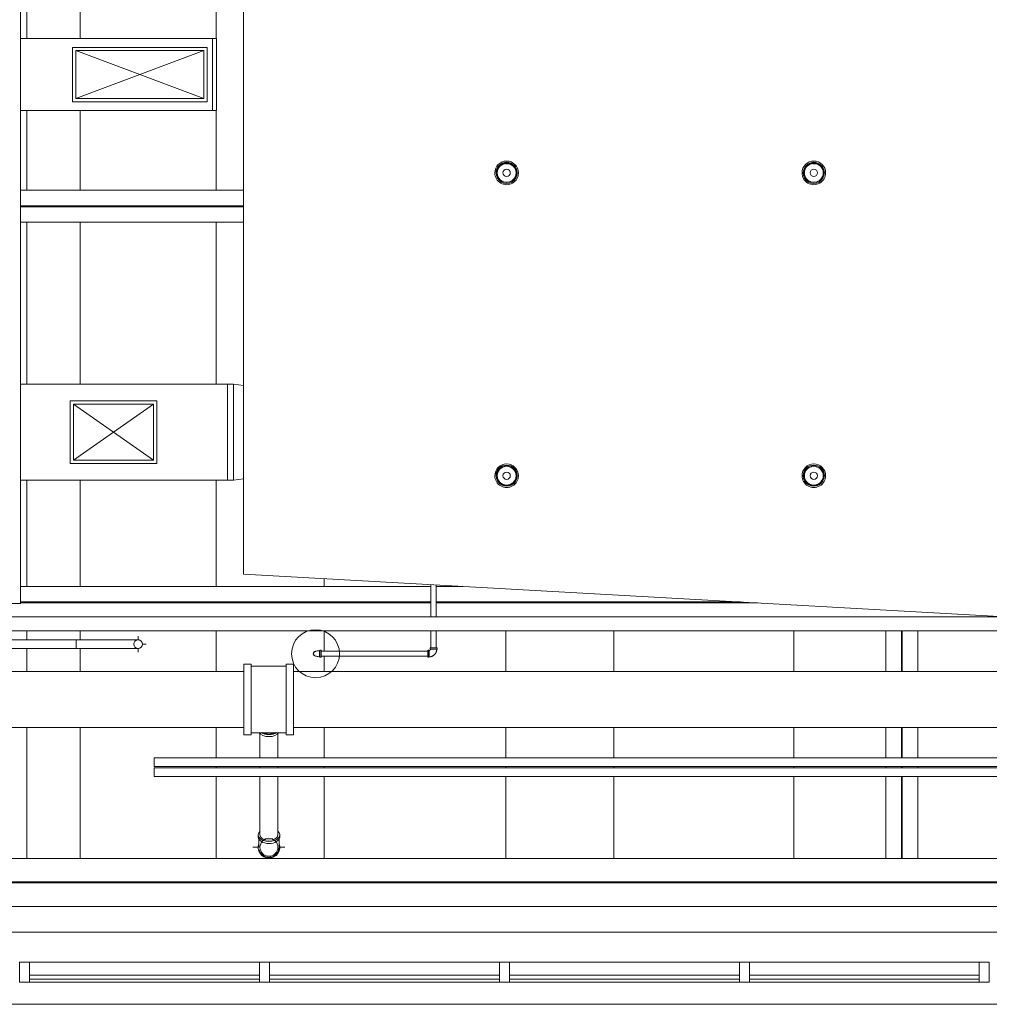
# Model space of a CAD drawing. Header units: inches. Extents: x -721 to 743, y -277 to 235.
# Tile 5 of 15: x -297 to -55, y -277 to -31. Entities that reach past the tile are written whole.
import ezdxf

# ---------------------------------------------------------------- set-up
doc = ezdxf.new("R2010")
doc.units = ezdxf.units.IN
doc.header["$MEASUREMENT"] = 0
for name, color, linetype, lineweight in [('A-ANNO-NOTE', 131, 'Continuous', 13), ('A-CLNG', 13, 'Continuous', 13), ('A-GLAZ-CURT', 52, 'Continuous', 13), ('A-GLAZ-CWMG', 51, 'Continuous', 13), ('A-WALL', 113, 'Continuous', 13), ('E-LITE-EQPM', 33, 'Continuous', 13), ('E-POWR-CNDT', 130, 'Continuous', 13), ('E-POWR-CNTR', 130, 'Continuous', 13), ('E-POWR-RISE', 130, 'Continuous', 13), ('M-HVAC-CDFF', 50, 'Continuous', 13), ('M-HVAC-DUCT', 70, 'Continuous', 13), ('M-HVAC-DUCT-ANNO', 70, 'Continuous', 13), ('P-PIPE', 3, 'Continuous', 13), ('P-PIPE-CNTR', 3, 'Continuous', 13), ('S-BEAM', 12, 'Continuous', 13)]:
    doc.layers.add(name, color=color, linetype=linetype, lineweight=lineweight)
pattern_1 = [(180, (24, 0), (6e-17, 0.51), []), (180, (24, -0.255), (6e-17, 0.51), []), (270, (24, 0), (-0.51, -3e-17), []), (270, (23.745, 0), (-0.51, -3e-17), [])]

# ---------------------------------------------------------------- blocks, each defined once
blk = doc.blocks.new('System Panel - Glazed-2246669-Level 15')
at = {"layer": 'A-GLAZ-CURT', "color": 8, "lineweight": 20}
for p, q in [((-28.75, 0.75), (-28.75, 1.75)), ((-28.75, 1.75), (28.75, 1.75)), ((28.75, 0.75), (-28.75, 0.75)), ((28.75, 1.75), (28.75, 0.75))]:
    blk.add_line(p, q, dxfattribs=at)
blk = doc.blocks.new('Rectangular Mullion - 2_5_ x 5_ rectangular-2246665-Level 15')
at = {"layer": 'A-GLAZ-CWMG', "color": 55}
for p, q in [((551.36, -266.69), (493.86, -266.69)), ((551.36, -271.69), (493.86, -271.69))]:
    blk.add_line(p, q, dxfattribs=at)
blk = doc.blocks.new('Rectangular Mullion - 2_5_ x 5_ rectangular-2246160-Level 15')
at = {"layer": 'A-GLAZ-CWMG', "color": 8, "lineweight": 20}
for p, q in [((1.25, 2.5), (-1.25, 2.5)), ((-1.25, 2.5), (-1.25, -2.5)), ((1.25, -2.5), (1.25, 2.5)), ((-1.25, -2.5), (1.25, -2.5))]:
    blk.add_line(p, q, dxfattribs=at)
blk = doc.blocks.new('Linear - 20_ 8_-2634348-Level 15')
at = {"layer": 'E-LITE-EQPM', "color": 55}
for p, q in [((-224, -1.93), (-224, 2.07)), ((-224, 2.07), (22.09, 2.07)), ((22.09, 2.07), (22.09, -1.93)), ((22.09, -1.93), (-224, -1.93))]:
    blk.add_line(p, q, dxfattribs=at)
blk = doc.blocks.new('Round Ceiling Light - Round Ceiling Light-2642453-Level 15')
at = {"layer": 'E-LITE-EQPM', "lineweight": 9}
h = blk.add_hatch(dxfattribs=at)
h.set_pattern_fill('FP_4', color=135, style=0, pattern_type=2)
h.set_pattern_definition(pattern_1)
h.paths.add_polyline_path([(-0.54, 2.38), (0.54, 2.38), (1.52, 1.91), (2.2, 1.06), (2.44, 0), (2.36, 0), (2.13, 1.02), (1.47, 1.85), (0.53, 2.3), (-0.53, 2.3), (-1.47, 1.85), (-2.13, 1.02), (-2.36, 0), (-2.44, 0), (-2.2, 1.06), (-1.52, 1.91), (-1.07, 2.13)], flags=0)
h = blk.add_hatch(dxfattribs=at)
h.set_pattern_fill('FP_4', color=135, style=0, pattern_type=2)
h.set_pattern_definition(pattern_1)
h.paths.add_polyline_path([(2.36, 0), (2.44, 0), (2.2, -1.06), (1.52, -1.91), (0.54, -2.38), (-0.54, -2.38), (-1.52, -1.91), (-2.2, -1.06), (-2.44, 0), (-2.36, 0), (-2.13, -1.02), (-1.47, -1.85), (-0.53, -2.3), (0.57, -2.28), (1.47, -1.85), (2.13, -1.02), (2.34, -0.08)], flags=0)
at = {"layer": 'E-LITE-EQPM', "color": 55}
for radius, start, end in [(2.95, 360, 180), (2.64, 360, 180), (2.44, 360, 180), (2.36, 0, 180), (0.913, 0, 180), (2.95, 180, 360), (2.64, 180, 360), (2.44, 180, 360), (2.36, 180, 0), (0.913, 180, 0)]:
    blk.add_arc((0, 0), radius, start, end, dxfattribs=at)
blk = doc.blocks.new('UB-Universal Beam - T Form Beam-2722424-Level 15')
at = {"layer": 'S-BEAM', "color": 55}
for p, q in [((-256.8, 4), (-235.65, 4)), ((-234.33, 4), (-198.28, 4)), ((-194.28, 4), (-108.31, 4)), ((-104.31, 4), (-66.89, 4)), ((-65.58, 4), (-52.02, 4)), ((-49.82, 4), (-17.56, 4)), ((-13.56, 4), (10.13, 4)), ((26.13, 4), (64.79, 4)), ((66.1, 4), (73.76, 4)), ((77.76, 4), (133.52, 4)), ((-235.65, 0.12), (-256.8, 0.12)), ((-198.28, 0.12), (-234.33, 0.12)), ((-108.31, 0.12), (-194.28, 0.12)), ((-66.89, 0.12), (-104.31, 0.12)), ((-51.26, 0.12), (-65.58, 0.12)), ((-17.56, 0.12), (-48.86, 0.12)), ((10.13, 0.12), (-13.56, 0.12)), ((64.79, 0.12), (26.13, 0.12)), ((73.76, 0.12), (66.1, 0.12)), ((133.52, 0.12), (77.76, 0.12)), ((-235.65, -0.12), (-256.8, -0.12)), ((-198.28, -0.12), (-234.33, -0.12)), ((-108.31, -0.12), (-194.28, -0.12)), ((-66.89, -0.12), (-104.31, -0.12)), ((-51.17, -0.12), (-65.58, -0.12)), ((-17.56, -0.12), (-48.73, -0.12)), ((10.13, -0.12), (-13.56, -0.12)), ((64.79, -0.12), (26.13, -0.12)), ((73.76, -0.12), (66.1, -0.12)), ((133.52, -0.12), (77.76, -0.12)), ((-256.8, -4), (-235.65, -4)), ((-234.33, -4), (-198.28, -4)), ((-194.28, -4), (-108.31, -4)), ((-104.31, -4), (-66.9, -4)), ((-65.58, -4), (-48.73, -4)), ((-45.42, -4), (-31.97, -4)), ((-7.97, -4), (10.13, -4)), ((26.13, -4), (64.79, -4)), ((66.1, -4), (73.76, -4)), ((77.76, -4), (133.52, -4))]:
    blk.add_line(p, q, dxfattribs=at)
blk = doc.blocks.new('UB-Universal Beam - T Form Beam-2721615-Level 15')
at = {"layer": 'S-BEAM', "color": 55}
for p, q in [((-329.87, 4), (-227.27, 4)), ((-225.96, 4), (-219.29, 4)), ((-227.27, 0.12), (-329.87, 0.12)), ((-149.84, 0.12), (-225.97, 0.12)), ((-227.27, -0.12), (-329.87, -0.12)), ((-145.61, -0.12), (-225.97, -0.12))]:
    blk.add_line(p, q, dxfattribs=at)
blk = doc.blocks.new('UB-Universal Beam - T Form Beam-2726075-Level 15')
at = {"layer": 'S-BEAM', "color": 55}
for p, q in [((-200.03, 4), (-179.58, 4)), ((-177.38, 4), (-177.08, 4)), ((-174.88, 4), (-167.31, 4)), ((-153.31, 4), (-143.13, 4)), ((-179.58, 0.12), (-200.03, 0.12)), ((-177.08, 0.12), (-177.38, 0.12)), ((-167.31, 0.12), (-174.88, 0.12)), ((-143.13, 0.12), (-153.31, 0.12)), ((-179.58, -0.12), (-200.03, -0.12)), ((-177.08, -0.12), (-177.38, -0.12)), ((-167.31, -0.12), (-174.88, -0.12)), ((-143.13, -0.12), (-153.31, -0.12)), ((-200.03, -4), (-179.58, -4)), ((-177.38, -4), (-177.08, -4)), ((-174.88, -4), (-167.31, -4)), ((-153.31, -4), (-143.13, -4))]:
    blk.add_line(p, q, dxfattribs=at)
blk = doc.blocks.new('UB-Universal Beam - T Form Beam 3-2726372-Level 15')
at = {"layer": 'S-BEAM', "color": 55}
for p, q in [((-370.63, 6), (-43.88, 6)), ((-43.88, 0.12), (-370.63, 0.12)), ((-43.88, -0.12), (-370.63, -0.12)), ((-370.63, -6), (-43.88, -6))]:
    blk.add_line(p, q, dxfattribs=at)
blk = doc.blocks.new('Beam Center - Beam Center-2726090-Level 15')
at = {"layer": 'S-BEAM', "color": 55}
for p, q in [((-215.81, -12.43), (-183.09, -12.43)), ((-169.09, -12.43), (-163.37, -12.43)), ((-161.17, -12.43), (-158.9, -12.43)), ((-147.81, -12.43), (-121.27, -12.43)), ((-97.27, -12.43), (-56.81, -12.43)), ((-48.81, -12.43), (-28.88, -12.43)), ((-10.88, -12.43), (83.94, -12.43))]:
    blk.add_line(p, q, dxfattribs=at)
blk = doc.blocks.new('Beam Center - Beam Center-2726084-Level 15')
at = {"layer": 'S-BEAM', "color": 55}
for p, q in [((-215.81, 13.5), (-195.35, 13.5)), ((-193.16, 13.5), (-192.85, 13.5)), ((-190.66, 13.5), (-183.09, 13.5)), ((-169.09, 13.5), (-158.9, 13.5)), ((-147.81, 13.5), (-121.27, 13.5)), ((-97.27, 13.5), (-56.81, 13.5)), ((-48.81, 13.5), (-28.88, 13.5)), ((-10.88, 13.5), (83.94, 13.5)), ((-215.81, -13.5), (-195.35, -13.5)), ((-193.16, -13.5), (-192.85, -13.5)), ((-190.66, -13.5), (-183.08, -13.5)), ((-169.09, -13.5), (-165.29, -13.5)), ((-163.97, -13.5), (-158.9, -13.5)), ((-147.81, -13.5), (-145.87, -13.5))]:
    blk.add_line(p, q, dxfattribs=at)
blk = doc.blocks.new('Beam Center - Beam Center-V8-Level 15')
at = {"layer": 'S-BEAM', "color": 55}
for p, q in [((-215.81, -31.04), (-183.09, -31.04)), ((-169.09, -31.04), (-163.37, -31.04)), ((-161.17, -31.04), (-158.9, -31.04)), ((-147.81, -31.04), (-121.27, -31.04)), ((-97.27, -31.04), (-56.81, -31.04)), ((-48.81, -31.04), (-28.88, -31.04)), ((-10.88, -31.04), (83.94, -31.04))]:
    blk.add_line(p, q, dxfattribs=at)
blk = doc.blocks.new('Beam Center - Beam Center-2726081-Level 15')
at = {"layer": 'S-BEAM', "color": 55}
for p, q in [((-215.81, 13.5), (-195.35, 13.5)), ((-193.16, 13.5), (-192.85, 13.5)), ((-190.66, 13.5), (-183.09, 13.5)), ((-169.09, 13.5), (-158.9, 13.5)), ((-215.81, -13.5), (-195.35, -13.5)), ((-193.16, -13.5), (-192.85, -13.5)), ((-190.66, -13.5), (-183.09, -13.5)), ((-169.09, -13.5), (-158.9, -13.5))]:
    blk.add_line(p, q, dxfattribs=at)
blk = doc.blocks.new('Beam Center - Beam Center-2726078-Level 15')
at = {"layer": 'S-BEAM', "color": 55}
for p, q in [((-215.81, 14.48), (-195.35, 14.48)), ((-193.16, 14.48), (-192.85, 14.48)), ((-190.66, 14.48), (-183.09, 14.48)), ((-169.09, 14.48), (-158.9, 14.48))]:
    blk.add_line(p, q, dxfattribs=at)
blk = doc.blocks.new('Rectangular Endcap - Standard-2748604-Level 15')
at = {"layer": 'M-HVAC-DUCT', "color": 55}
for p, q in [((0, 9), (0, -9)), ((1, 9), (0, 9)), ((1, -9), (1, 9)), ((1, -9), (0, -9))]:
    blk.add_line(p, q, dxfattribs=at)
blk = doc.blocks.new('Supply Diffuser - Sidewall - 32x12-2731649-Level 15')
at = {"layer": 'M-HVAC-CDFF', "color": 55}
for p, q in [((-283.84, -37.99), (-250.22, -37.99)), ((-283.84, -51.61), (-283.84, -37.99)), ((-250.22, -37.99), (-250.22, -51.61)), ((-250.22, -51.61), (-283.84, -51.61))]:
    blk.add_line(p, q, dxfattribs=at)
blk = doc.blocks.new('Supply Diffuser - Sidewall - 20x14-2731655-Level 15')
at = {"layer": 'M-HVAC-CDFF', "color": 55}
for p, q in [((-447.16, -142), (-447.16, -126.37)), ((-447.16, -126.37), (-425.53, -126.37)), ((-425.53, -126.37), (-425.53, -142)), ((-425.53, -142), (-447.16, -142))]:
    blk.add_line(p, q, dxfattribs=at)
blk = doc.blocks.new('Rectangular Length Eccentric Transition - DTL - Standard-2748624-Level 15')
at = {"layer": 'M-HVAC-DUCT', "color": 55}
for p, q in [((0, 12), (0, -12)), ((1.5, 12), (0, 12)), ((1.5, -12), (1.5, 12)), ((4.06, 11.66), (1.5, 12)), ((1.5, 12), (1.5, -12)), ((0, -12), (1.5, -12)), ((4.06, -11.66), (1.5, -12))]:
    blk.add_line(p, q, dxfattribs=at)
blk = doc.blocks.new('Victaulic Grooved Elbow - Standard-2052599-Level 15')
at = {"layer": 'P-PIPE', "color": 55}
for p, q in [((-610.45, -150.84), (-610.45, -150.54)), ((-609.57, -150.54), (-610.45, -150.54)), ((-610.45, -150.84), (-609.57, -150.84)), ((-610.36, -150.92), (-610.36, -150.84)), ((-610.36, -150.92), (-609.57, -150.92)), ((-609.77, -150.92), (-609.96, -150.92)), ((-609.79, -152.41), (-609.7, -152.44)), ((-609.57, -150.92), (-609.77, -150.92)), ((-609.67, -152.45), (-609.57, -152.46)), ((-608.68, -150.54), (-609.57, -150.54)), ((-609.57, -150.84), (-608.68, -150.84)), ((-609.57, -150.92), (-608.78, -150.92)), ((-609.36, -150.92), (-609.57, -150.92)), ((-609.17, -150.92), (-609.36, -150.92)), ((-608.78, -150.84), (-608.78, -150.92)), ((-608.68, -150.54), (-608.68, -150.84))]:
    blk.add_line(p, q, dxfattribs=at)
at = {"layer": 'P-PIPE', "color": 55, "flags": 128}
for points in [[(-609.57, -152.47), (-609.66, -152.46), (-609.75, -152.44), (-609.84, -152.4), (-609.91, -152.35), (-609.98, -152.28), (-610.04, -152.21), (-610.09, -152.12), (-610.17, -151.92), (-610.21, -151.73), (-610.25, -151.54), (-610.28, -151.39), (-610.32, -151.15), (-610.36, -150.92)], [(-610.25, -150.92), (-610.33, -150.92), (-610.36, -150.92)], [(-609.96, -150.92), (-610.13, -150.92), (-610.25, -150.92)], [(-610.07, -152.08), (-610.02, -152.2), (-609.97, -152.27)], [(-609.57, -152.47), (-609.48, -152.46), (-609.39, -152.44), (-609.3, -152.4), (-609.22, -152.35), (-609.16, -152.28), (-609.1, -152.21), (-609.05, -152.12), (-608.97, -151.92), (-608.92, -151.73), (-608.88, -151.54), (-608.86, -151.39), (-608.81, -151.15), (-608.78, -150.92)], [(-609.57, -152.46), (-609.43, -152.44), (-609.38, -152.42)], [(-609.35, -152.41), (-609.31, -152.39), (-609.2, -152.3), (-609.11, -152.2)], [(-608.88, -150.92), (-609.01, -150.92), (-609.17, -150.92)], [(-608.78, -150.92), (-608.8, -150.92), (-608.88, -150.92)]]:
    blk.add_lwpolyline(points, dxfattribs=at)
at = {"layer": 'P-PIPE', "color": 55}
for radius, start, end in [(0.598, 169.5945, 270), (0.524, 196.3156, 219.9305), (0.524, 196.3156, 219.9305), (0.524, 244.5284, 255), (0.524, 258.7136, 270), (0.524, 258.7136, 270), (0.598, 270, 5.9596), (0.524, 270, 291.6072), (0.524, 270, 285), (0.524, 294.1721, 330), (0.524, 315, 330)]:
    blk.add_arc((-609.57, -151.93), radius, start, end, dxfattribs=at)
blk = doc.blocks.new('Victaulic Grooved Elbow - Standard-V18-Level 15')
at = {"layer": 'P-PIPE', "color": 55}
for p, q in [((-1.45, 0.89), (-1.15, 0.89)), ((-1.45, 0.89), (-1.45, -0.89)), ((-1.15, -0.89), (-1.15, 0.89)), ((-1.15, 0.79), (-1.12, 0.79)), ((-1.12, 0.79), (-1.12, 0.76)), ((-1.12, -0.79), (-1.12, 0.79)), ((-1.12, 0.79), (-1.12, -0.79)), ((-1.12, 0.76), (-1.12, 0.79)), ((-0.89, 1.15), (-0.89, 1.45)), ((0.89, 1.45), (-0.89, 1.45)), ((-0.89, 1.15), (0.89, 1.15)), ((-0.79, 1.12), (-0.79, 1.15)), ((-0.76, 1.12), (-0.79, 1.12)), ((-0.79, 1.12), (0.79, 1.12)), ((0.79, 1.12), (-0.79, 1.12)), ((-0.79, 1.12), (-0.76, 1.12)), ((0.79, 1.12), (0.76, 1.12)), ((0.76, 1.12), (0.79, 1.12)), ((0.79, 1.15), (0.79, 1.12)), ((0.89, 1.45), (0.89, 1.15)), ((-1.15, -0.89), (-1.45, -0.89)), ((-1.12, -0.79), (-1.15, -0.79)), ((-1.12, -0.76), (-1.12, -0.79)), ((-1.12, -0.79), (-1.12, -0.76))]:
    blk.add_line(p, q, dxfattribs=at)
at = {"layer": 'P-PIPE', "color": 55, "flags": 128}
for points in [[(0.79, 1.12), (0.79, 1.04), (0.79, 0.97), (0.78, 0.89), (0.77, 0.82), (0.75, 0.74), (0.74, 0.67), (0.72, 0.59), (0.69, 0.52), (0.67, 0.45), (0.64, 0.38), (0.61, 0.31), (0.58, 0.24), (0.54, 0.17), (0.5, 0.1), (0.46, 0.04), (0.41, -0.02), (0.37, -0.08), (0.32, -0.14), (0.27, -0.2), (0.21, -0.25), (0.16, -0.3), (0.1, -0.35), (0.04, -0.4), (-0.02, -0.45), (-0.09, -0.49), (-0.15, -0.53), (-0.22, -0.57), (-0.29, -0.6), (-0.36, -0.63), (-0.43, -0.66), (-0.5, -0.69), (-0.57, -0.71), (-0.65, -0.73), (-0.72, -0.75), (-0.8, -0.76), (-0.87, -0.78), (-0.95, -0.78), (-1.02, -0.79), (-1.1, -0.79), (-1.12, -0.79)], [(-1.12, 0.79), (-1.11, 0.79), (-1.09, 0.79), (-1.08, 0.79), (-1.07, 0.8), (-1.05, 0.8), (-1.04, 0.8), (-1.03, 0.8), (-1.02, 0.81), (-1, 0.81), (-0.99, 0.82), (-0.98, 0.82), (-0.97, 0.83), (-0.96, 0.83), (-0.95, 0.84), (-0.93, 0.85), (-0.92, 0.86), (-0.91, 0.86), (-0.9, 0.87), (-0.89, 0.88), (-0.88, 0.89), (-0.88, 0.9), (-0.87, 0.91), (-0.86, 0.92), (-0.85, 0.93), (-0.84, 0.94), (-0.84, 0.95), (-0.83, 0.97), (-0.82, 0.98), (-0.82, 0.99), (-0.81, 1), (-0.81, 1.01), (-0.81, 1.03), (-0.8, 1.04), (-0.8, 1.05), (-0.8, 1.06), (-0.79, 1.08), (-0.79, 1.09), (-0.79, 1.1), (-0.79, 1.12), (-0.79, 1.12)]]:
    blk.add_lwpolyline(points, dxfattribs=at)
blk = doc.blocks.new('Threaded Elbow - Standard-V41-Level 15')
at = {"layer": 'P-PIPE', "color": 55}
for p, q in [((-237.43, -235.38), (-237.43, -234.85)), ((-237.25, -235.43), (-237.25, -235.38)), ((-232.22, -235.38), (-232.22, -235.43)), ((-232.03, -234.85), (-232.03, -235.38))]:
    blk.add_line(p, q, dxfattribs=at)
at = {"layer": 'P-PIPE', "color": 55, "flags": 128}
for points in [[(-237.25, -235.43), (-237.25, -235.63), (-237.25, -235.82), (-237.25, -236), (-237.25, -236.18), (-237.25, -236.35), (-237.25, -236.51), (-237.25, -236.67), (-237.25, -236.81), (-237.25, -236.95), (-237.25, -237.08), (-237.25, -237.2), (-237.25, -237.32), (-237.25, -237.42), (-237.25, -237.52), (-237.25, -237.6), (-237.25, -237.68), (-237.25, -237.74), (-237.25, -237.8), (-237.25, -237.85), (-237.25, -237.89), (-237.25, -237.91), (-237.25, -237.93), (-237.25, -237.94), (-237.25, -237.94)], [(-232.22, -237.94), (-232.22, -237.93), (-232.22, -237.92), (-232.22, -237.89), (-232.22, -237.86), (-232.22, -237.82), (-232.22, -237.76), (-232.22, -237.7), (-232.22, -237.62), (-232.22, -237.54), (-232.22, -237.45), (-232.22, -237.35), (-232.22, -237.24), (-232.22, -237.12), (-232.22, -236.99), (-232.22, -236.85), (-232.22, -236.71), (-232.22, -236.56), (-232.22, -236.4), (-232.22, -236.23), (-232.22, -236.05), (-232.22, -235.87), (-232.22, -235.68), (-232.22, -235.49), (-232.22, -235.43)]]:
    blk.add_lwpolyline(points, dxfattribs=at)
at = {"layer": 'P-PIPE', "color": 55}
for radius, start, end in [(2.7, 158.4783, 270), (2.52, 195, 270), (2.52, 195, 270), (2.7, 270, 20.531), (2.52, 285, 0), (2.52, 285, 360), (2.52, 270, 284.9478), (2.52, 270, 284.9478)]:
    blk.add_arc((-234.73, -237.94), radius, start, end, dxfattribs=at)
for centre, major_axis, start_param, end_param in [((-234.73, -234.85), (-2.7, 0), 5.70533, 7.853982), ((-234.73, -235.38), (2.7, 0), 3.141593, 4.712389), ((-234.73, -234.85), (2.7, 0), 4.712389, 6.862629), ((-234.73, -235.38), (-2.7, 0), 1.570796, 3.141593)]:
    blk.add_ellipse(centre, major_axis=major_axis, ratio=0.596825, start_param=start_param, end_param=end_param, dxfattribs=at)
blk = doc.blocks.new('Conduit Elbow - Steel - Standard-V43-Level 15')
at = {"layer": 'E-POWR-CNDT', "color": 55}
for p, q in [((-282.96, -186.09), (-278.96, -186.09)), ((-282.96, -186.09), (-282.96, -187.18)), ((-282.96, -187.18), (-282.96, -188.28)), ((-278.96, -188.28), (-282.96, -188.28))]:
    blk.add_line(p, q, dxfattribs=at)
at = {"layer": 'E-POWR-CNDT', "color": 55, "flags": 128}
for points in [[(-278.96, -186.09), (-278.5, -186.09), (-278.04, -186.09), (-277.58, -186.09), (-277.13, -186.09), (-276.67, -186.09), (-276.23, -186.09), (-275.78, -186.09), (-275.34, -186.09), (-274.91, -186.09), (-274.48, -186.09), (-274.06, -186.09), (-273.65, -186.09), (-273.25, -186.09), (-272.85, -186.09), (-272.47, -186.09), (-272.09, -186.09), (-271.73, -186.09), (-271.38, -186.09), (-271.04, -186.09), (-270.71, -186.09), (-270.4, -186.09), (-270.1, -186.09), (-269.81, -186.09), (-269.54, -186.09), (-269.28, -186.09), (-269.04, -186.09), (-268.82, -186.09), (-268.61, -186.09), (-268.42, -186.09), (-268.24, -186.09), (-268.08, -186.09), (-267.94, -186.09), (-267.82, -186.09), (-267.71, -186.09), (-267.63, -186.09), (-267.56, -186.09), (-267.51, -186.09), (-267.47, -186.09), (-267.46, -186.09), (-267.46, -186.09)], [(-267.46, -188.28), (-267.47, -188.28), (-267.5, -188.28), (-267.54, -188.28), (-267.61, -188.28), (-267.69, -188.28), (-267.79, -188.28), (-267.91, -188.28), (-268.04, -188.28), (-268.2, -188.28), (-268.37, -188.28), (-268.55, -188.28), (-268.76, -188.28), (-268.98, -188.28), (-269.22, -188.28), (-269.47, -188.28), (-269.74, -188.28), (-270.02, -188.28), (-270.31, -188.28), (-270.62, -188.28), (-270.95, -188.28), (-271.28, -188.28), (-271.63, -188.28), (-271.99, -188.28), (-272.36, -188.28), (-272.75, -188.28), (-273.14, -188.28), (-273.54, -188.28), (-273.95, -188.28), (-274.37, -188.28), (-274.79, -188.28), (-275.22, -188.28), (-275.66, -188.28), (-276.11, -188.28), (-276.55, -188.28), (-277, -188.28), (-277.46, -188.28), (-277.92, -188.28), (-278.38, -188.28), (-278.84, -188.28), (-278.96, -188.28)]]:
    blk.add_lwpolyline(points, dxfattribs=at)
at = {"layer": 'E-POWR-CNDT', "color": 55}
blk.add_arc((-267.46, -187.18), 1.1, 75, 94.4358, dxfattribs=at)

msp = doc.modelspace()

# ---------------------------------------------------------------- linework, layer by layer
at = {"layer": 'A-ANNO-NOTE', "color": 55}
msp.add_circle((-223.08, -189.55), 6, dxfattribs=at)
at = {"layer": 'A-CLNG', "color": 55}
for p, q in [((-241.06, -169.66), (-241.06, 182.42)), ((734.56, -224.19), (-241.06, -169.66))]:
    msp.add_line(p, q, dxfattribs=at)
at = {"layer": 'A-WALL', "color": 55}
for p, q in [((-10.83, -259.19), (-337.57, -259.19)), ((-337.57, -277.19), (-10.83, -277.19))]:
    msp.add_line(p, q, dxfattribs=at)
at = {"layer": 'E-POWR-CNDT', "color": 55}
for p, q in [((-364.46, -180.32), (-50.35, -180.32)), ((-22.96, -183.82), (-364.46, -183.82)), ((-630.55, -186.09), (-282.96, -186.09)), ((-282.96, -188.28), (-282.96, -186.09)), ((-282.96, -188.28), (-630.55, -188.28)), ((-263.46, -215.57), (-8.55, -215.57)), ((-263.46, -215.57), (-263.46, -217.77)), ((-8.55, -217.77), (-263.46, -217.77)), ((-263.46, -218.07), (-8.55, -218.07)), ((-263.46, -218.07), (-263.46, -220.27)), ((-8.55, -220.27), (-263.46, -220.27))]:
    msp.add_line(p, q, dxfattribs=at)
at = {"layer": 'E-POWR-CNTR', "color": 55}
for p, q in [((-267.46, -186.1), (-267.46, -185.18)), ((-267.46, -189.18), (-267.46, -188.28)), ((-266.36, -187.18), (-265.46, -187.18))]:
    msp.add_line(p, q, dxfattribs=at)
at = {"layer": 'E-POWR-RISE', "color": 55}
for start, end in [(0, 180), (180, 0)]:
    msp.add_arc((-267.46, -187.18), 1.1, start, end, dxfattribs=at)
at = {"layer": 'M-HVAC-DUCT', "color": 55}
for p, q in [((-296.82, -35.8), (-248.84, -35.8)), ((-248.84, -53.8), (-248.84, -35.8)), ((-248.84, -53.8), (-296.82, -53.8)), ((-296.82, -122.19), (-245.12, -122.19)), ((-245.12, -146.19), (-245.12, -122.19)), ((-245.12, -146.19), (-296.82, -146.19))]:
    msp.add_line(p, q, dxfattribs=at)
at = {"layer": 'M-HVAC-DUCT-ANNO', "color": 55}
for p, q in [((-251.03, -50.8), (-283.03, -38.8)), ((-283.03, -50.8), (-251.03, -38.8)), ((-283.03, -38.8), (-283.03, -50.8)), ((-251.03, -38.8), (-283.03, -38.8)), ((-251.03, -50.8), (-251.03, -38.8)), ((-283.03, -50.8), (-251.03, -50.8)), ((-263.59, -141.19), (-283.59, -127.19)), ((-283.59, -141.19), (-263.59, -127.19)), ((-283.59, -127.19), (-283.59, -141.19)), ((-263.59, -127.19), (-283.59, -127.19)), ((-263.59, -141.19), (-263.59, -127.19)), ((-283.59, -141.19), (-263.59, -141.19))]:
    msp.add_line(p, q, dxfattribs=at)
at = {"layer": 'P-PIPE', "color": 55}
for p, q in [((-194.22, -180.32), (-194.22, -172.28)), ((-192.91, -172.35), (-192.91, -180.32)), ((-194.22, -188.09), (-194.22, -183.82)), ((-192.91, -183.82), (-192.91, -188.09)), ((-221.69, -188.89), (-195.02, -188.89)), ((-195.02, -190.2), (-221.69, -190.2)), ((-471.92, -194), (-241.04, -194)), ((-241.04, -192.15), (-239.18, -192.15)), ((-241.04, -192.15), (-241.04, -193.9)), ((-241.04, -193.9), (-241.04, -209.86)), ((-239.18, -193.9), (-239.18, -192.15)), ((-239.18, -192.7), (-230.44, -192.7)), ((-239.18, -209.86), (-239.18, -193.9)), ((-230.44, -192.15), (-228.59, -192.15)), ((-230.44, -192.15), (-230.44, -193.9)), ((-230.44, -193.9), (-230.44, -209.86)), ((-228.59, -193.9), (-228.59, -192.15)), ((-228.59, -209.86), (-228.59, -193.9)), ((-228.59, -194), (-12.6, -194)), ((-241.04, -208), (-471.92, -208)), ((-12.6, -208), (-228.59, -208)), ((-239.18, -209.86), (-241.04, -209.86)), ((-230.44, -209.31), (-239.18, -209.31)), ((-236.98, -215.57), (-236.98, -209.28)), ((-232.48, -209.28), (-232.48, -215.57)), ((-228.59, -209.86), (-230.44, -209.86)), ((-236.98, -218.07), (-236.98, -217.77)), ((-232.48, -217.77), (-232.48, -218.07)), ((-236.98, -234.85), (-236.98, -220.27)), ((-232.48, -220.27), (-232.48, -234.85))]:
    msp.add_line(p, q, dxfattribs=at)
for start, end in [(0, 180), (180, 0)]:
    msp.add_arc((-234.73, -237.94), 2.25, start, end, dxfattribs=at)
for centre, major_axis, start_param, end_param in [((-234.73, -208.67), (2.7, 0), 3.53081, 5.893968), ((-234.73, -208.14), (2.7, 0), 3.926991, 5.497787), ((-234.73, -208.14), (2.52, 0), 4.009141, 5.415637), ((-234.73, -234.85), (2.25, 0), 3.141593, 4.712389), ((-234.73, -234.85), (2.25, 0), 4.712389, 6.283185)]:
    msp.add_ellipse(centre, major_axis=major_axis, ratio=0.596825, start_param=start_param, end_param=end_param, dxfattribs=at)
at = {"layer": 'P-PIPE-CNTR', "color": 55}
for p, q in [((-238.73, -237.94), (-237.43, -237.94)), ((-232.03, -237.94), (-230.73, -237.94)), ((-234.73, -240.72), (-234.73, -240.64))]:
    msp.add_line(p, q, dxfattribs=at)

# ---------------------------------------------------------------- block references
at = {"layer": 'A-GLAZ-CURT', "color": 55, "rotation": 180}
for p in [(-265.83, -269.19), (-205.83, -269.19), (-145.83, -269.19), (-85.83, -269.19)]:
    msp.add_blockref('System Panel - Glazed-2246669-Level 15', p, dxfattribs=at)
at = {"layer": 'A-GLAZ-CWMG', "color": 55, "extrusion": (0, 0, -1)}
for p in [(295.83, -269.19), (235.83, -269.19), (175.83, -269.19), (115.83, -269.19), (55.83, -269.19)]:
    msp.add_blockref('Rectangular Mullion - 2_5_ x 5_ rectangular-2246160-Level 15', p, dxfattribs=at)
at = {"layer": 'A-GLAZ-CWMG', "color": 55}
for p in [(-788.44, 0), (-728.44, 0), (-668.44, 0), (-608.44, 0)]:
    msp.add_blockref('Rectangular Mullion - 2_5_ x 5_ rectangular-2246665-Level 15', p, dxfattribs=at)
at = {"layer": 'E-LITE-EQPM', "color": 55, "rotation": 89.9999999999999}
msp.add_blockref('Linear - 20_ 8_-2634348-Level 15', (-298.76, 47.02), dxfattribs=at)
at = {"layer": 'E-LITE-EQPM', "color": 55, "extrusion": (0, 0, -1), "rotation": 180}
for p in [(175.29, -69.36), (98.47, -69.36), (175.29, -145.06), (98.47, -145.06)]:
    msp.add_blockref('Round Ceiling Light - Round Ceiling Light-2642453-Level 15', p, dxfattribs=at)
at = {"layer": 'E-POWR-CNDT', "color": 55}
msp.add_blockref('Conduit Elbow - Steel - Standard-V43-Level 15', (0, 0), dxfattribs=at)
at = {"layer": 'M-HVAC-CDFF', "color": 55}
for name, p in [('Supply Diffuser - Sidewall - 32x12-2731649-Level 15', (0, 0)), ('Supply Diffuser - Sidewall - 20x14-2731655-Level 15', (162.75, 0))]:
    msp.add_blockref(name, p, dxfattribs=at)
at = {"layer": 'M-HVAC-DUCT', "color": 55}
for name, p in [('Rectangular Endcap - Standard-2748604-Level 15', (-248.84, -44.8)), ('Rectangular Length Eccentric Transition - DTL - Standard-2748624-Level 15', (-245.12, -134.19))]:
    msp.add_blockref(name, p, dxfattribs=at)
at = {"layer": 'P-PIPE', "color": 55, "rotation": 270.0000000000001}
msp.add_blockref('Victaulic Grooved Elbow - Standard-2052599-Level 15', (-71.15, -799.12), dxfattribs=at)
at = {"layer": 'P-PIPE', "color": 55}
for name, p in [('Victaulic Grooved Elbow - Standard-V18-Level 15', (-193.56, -189.55)), ('Threaded Elbow - Standard-V41-Level 15', (0, 0))]:
    msp.add_blockref(name, p, dxfattribs=at)
at = {"layer": 'S-BEAM', "color": 55, "rotation": 89.99999999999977}
for name, p in [('Beam Center - Beam Center-2726084-Level 15', (-234.45, -24.92)), ('Beam Center - Beam Center-V8-Level 15', (-312.95, -24.92)), ('Beam Center - Beam Center-2726090-Level 15', (-307.7, -24.92)), ('Beam Center - Beam Center-2726081-Level 15', (-161.95, -24.92)), ('Beam Center - Beam Center-2726078-Level 15', (-88.95, -24.92)), ('UB-Universal Beam - T Form Beam-2726075-Level 15', (-76.45, -40.69))]:
    msp.add_blockref(name, p, dxfattribs=at)
at = {"layer": 'S-BEAM', "color": 55}
for name, p in [('UB-Universal Beam - T Form Beam-2722424-Level 15', (-374.58, -77.72)), ('UB-Universal Beam - T Form Beam-2721615-Level 15', (33.05, -176.72)), ('UB-Universal Beam - T Form Beam 3-2726372-Level 15', (33.05, -246.72))]:
    msp.add_blockref(name, p, dxfattribs=at)

doc.saveas('drawing.dxf')
